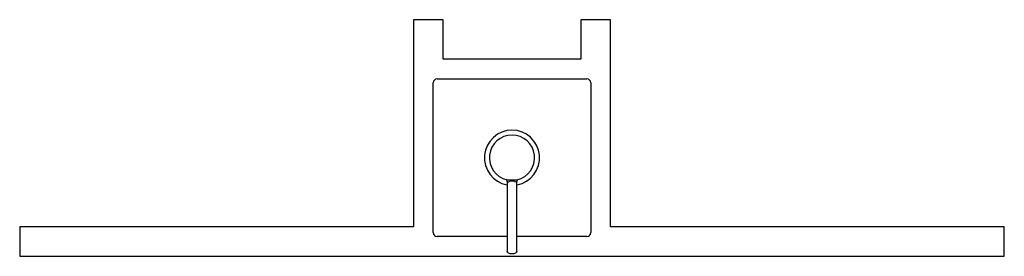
# Model space of a CAD drawing. Header units: millimetres. Extents: x 476.907 to 477.407, y 200.517 to 200.637.
import ezdxf

# ---------------------------------------------------------------- set-up
doc = ezdxf.new("R2010")
doc.units = ezdxf.units.MM
doc.layers.add('SANINDUSA', color=3, linetype='Continuous')

msp = doc.modelspace()

# ---------------------------------------------------------------- linework, layer by layer
at = {"layer": 'SANINDUSA'}
for p, q in [((477.1220447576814, 200.6370381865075), (477.1070447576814, 200.6370381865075)), ((477.1070447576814, 200.6370381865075), (477.1070447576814, 200.5320381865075)), ((477.1220447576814, 200.6170381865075), (477.1220447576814, 200.6370381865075)), ((477.2070447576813, 200.6370381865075), (477.1920447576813, 200.6370381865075)), ((477.1920447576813, 200.6370381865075), (477.1920447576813, 200.6170381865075)), ((477.2070447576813, 200.5320381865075), (477.2070447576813, 200.6370381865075)), ((477.1920447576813, 200.6170381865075), (477.1220447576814, 200.6170381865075)), ((477.1170447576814, 200.5290381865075), (477.1170447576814, 200.6050381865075)), ((477.1190447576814, 200.6070381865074), (477.1950447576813, 200.6070381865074)), ((477.1970447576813, 200.6050381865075), (477.1970447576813, 200.5290381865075)), ((477.1545447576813, 200.5550289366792), (477.1545447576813, 200.5194038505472)), ((477.1595447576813, 200.5194038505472), (477.1595447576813, 200.5550284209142)), ((476.9070447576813, 200.5320381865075), (476.9070447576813, 200.5170381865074)), ((477.1070447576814, 200.5320381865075), (476.9070447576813, 200.5320381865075)), ((477.4070447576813, 200.5320381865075), (477.2070447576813, 200.5320381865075)), ((477.4070447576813, 200.5170381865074), (477.4070447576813, 200.5320381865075)), ((477.1545447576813, 200.5270381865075), (477.1190447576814, 200.5270381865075)), ((477.1950447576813, 200.5270381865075), (477.1595447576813, 200.5270381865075)), ((476.9070447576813, 200.5170381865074), (477.4070447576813, 200.5170381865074))]:
    msp.add_line(p, q, dxfattribs=at)
at = {"layer": 'SANINDUSA', "flags": 128}
for points in [[(477.1543616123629, 200.5558555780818), (477.1549783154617, 200.555801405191), (477.1554857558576, 200.5558240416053)], [(477.1549613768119, 200.5548838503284), (477.1546267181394, 200.5550056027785), (477.1545447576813, 200.5550289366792)], [(477.1554857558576, 200.5558240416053), (477.1563631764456, 200.5557751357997), (477.1586037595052, 200.5558240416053)], [(477.1586037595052, 200.5558240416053), (477.1593272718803, 200.5558048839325), (477.1597279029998, 200.5558555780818)], [(477.1595205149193, 200.5550284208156), (477.159463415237, 200.555005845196), (477.159128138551, 200.5548838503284)], [(477.1595447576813, 200.5194038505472), (477.1593544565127, 200.5189425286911), (477.1588125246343, 200.5185514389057), (477.1580014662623, 200.5182901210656), (477.1570447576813, 200.5181983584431), (477.1560880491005, 200.5182901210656), (477.1552769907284, 200.5185514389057), (477.1547350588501, 200.5189425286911), (477.1545447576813, 200.5194038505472), (477.1545447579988, 200.5194044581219)]]:
    msp.add_lwpolyline(points, dxfattribs=at)
at = {"layer": 'SANINDUSA'}
for centre, radius, start, end in [((477.1190447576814, 200.6050381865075), 0.002, 90, 180), ((477.1950447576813, 200.6050381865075), 0.002, 0, 90), ((477.1570447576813, 200.5670381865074), 0.014, 280.4042878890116, 259.6445591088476), ((477.1570447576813, 200.5670381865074), 0.0115000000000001, 283.4924354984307, 256.5075645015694), ((477.1535404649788, 200.5550356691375), 0.0010043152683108, 359.615913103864, 71.67813150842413), ((477.155257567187, 200.5559827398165), 0.0011381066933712, 254.9152018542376, 301.3722011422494), ((477.1570447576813, 200.5515091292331), 0.0037000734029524, 71.16252666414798, 108.837473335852), ((477.1589948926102, 200.557121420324), 0.0022415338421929, 250.304692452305, 273.4079045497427), ((477.1605334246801, 200.5550612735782), 0.0009751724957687, 108.0165991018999, 181.9705562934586), ((477.1190447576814, 200.5290381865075), 0.002, 180, 270), ((477.1950447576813, 200.5290381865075), 0.0020000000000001, 270, 0)]:
    msp.add_arc(centre, radius, start, end, dxfattribs=at)

doc.saveas('drawing.dxf')
